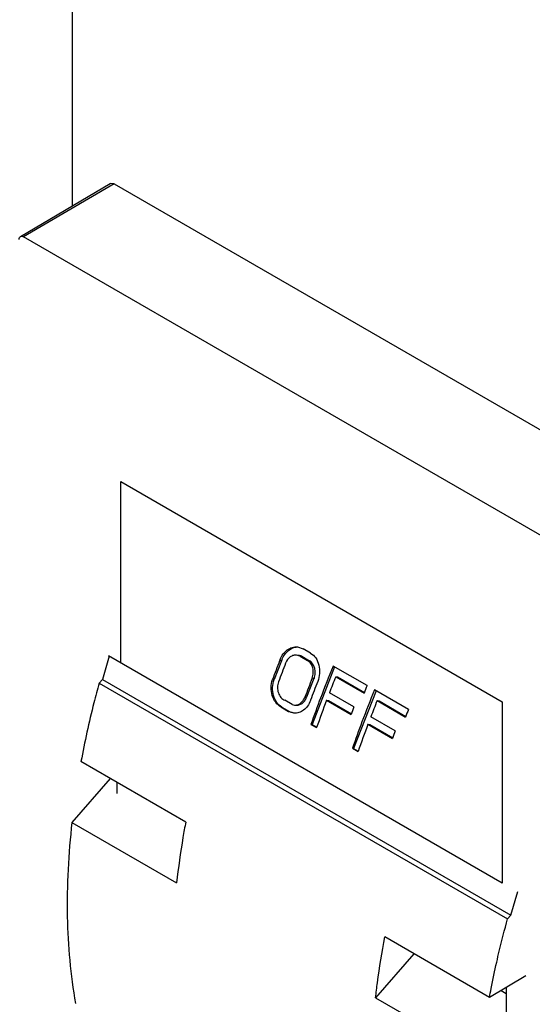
# Model space of a CAD drawing. Header units: millimetres. Extents: x 40 to 313, y 49 to 444.
# Tile 3 of 8: x 111 to 151, y 149 to 226. Entities that reach past the tile are written whole.
import ezdxf

# ---------------------------------------------------------------- set-up
doc = ezdxf.new("R2010")
doc.units = ezdxf.units.MM
doc.header["$LTSCALE"] = 32.082251
doc.layers.get('0').update_dxf_attribs({"linetype": 'CONTINUOUS'})

msp = doc.modelspace()

# ---------------------------------------------------------------- linework, layer by layer
at = {"color": 7, "linetype": 'Continuous'}
for p, q in [((115.203, 263.108), (115.203, 211.281)), ((111.162, 208.89), (118.189, 213.048)), ((118.491, 213.02), (111.42, 208.866)), ((118.491, 213.02), (118.189, 213.048)), ((118.491, 213.02), (163.527, 187.019)), ((156.456, 182.865), (111.42, 208.866)), ((119.015, 189.741), (148.833, 172.526)), ((119.015, 175.567), (119.015, 189.741)), ((132.822, 176.821), (133.256, 176.68)), ((133.843, 176.341), (133.256, 176.68)), ((118.115, 176.102), (117.571, 174.27)), ((148.833, 158.352), (118.06, 176.118)), ((131.578, 175.725), (131.004, 174.26)), ((131.578, 175.725), (131.429, 175.739)), ((133.023, 176.096), (132.757, 176.18)), ((133.169, 176.081), (132.903, 176.165)), ((133.023, 176.096), (133.61, 175.756)), ((133.169, 176.081), (133.023, 176.096)), ((133.169, 176.081), (133.756, 175.742)), ((133.61, 175.756), (133.756, 175.742)), ((135.727, 175.253), (133.961, 170.753)), ((138.262, 173.79), (135.611, 175.321)), ((117.571, 174.27), (117.317, 173.986)), ((117.317, 173.986), (149.243, 155.554)), ((117.571, 174.27), (149.497, 155.838)), ((130.873, 174.273), (131.004, 174.26)), ((134.113, 174.347), (133.538, 172.883)), ((134.113, 174.347), (133.963, 174.362)), ((135.812, 174.485), (138.025, 173.208)), ((135.812, 174.485), (135.958, 174.471)), ((135.958, 174.471), (138.055, 173.26)), ((137.232, 172.122), (135.316, 173.229)), ((138.966, 173.384), (137.2, 168.883)), ((141.501, 171.92), (138.849, 173.451)), ((132.421, 172.307), (131.834, 172.646)), ((133.406, 172.896), (133.538, 172.883)), ((133.847, 172.646), (133.84, 172.626)), ((135.093, 172.645), (137.01, 171.539)), ((135.093, 172.645), (135.236, 172.631)), ((135.236, 172.631), (137.039, 171.59)), ((139.05, 172.616), (141.264, 171.338)), ((139.05, 172.616), (139.196, 172.601)), ((139.196, 172.601), (141.294, 171.39)), ((148.833, 172.526), (148.833, 158.352)), ((131.606, 172.112), (131.524, 172.121)), ((131.524, 172.121), (132.112, 171.781)), ((131.606, 172.112), (132.193, 171.773)), ((132.112, 171.781), (132.193, 171.773)), ((132.54, 171.641), (132.112, 171.781)), ((132.421, 172.307), (132.578, 172.271)), ((140.471, 170.253), (138.555, 171.359)), ((133.879, 170.761), (133.961, 170.753)), ((133.879, 170.761), (134.318, 170.508)), ((133.961, 170.753), (134.335, 170.537)), ((138.332, 170.775), (138.474, 170.761)), ((138.332, 170.775), (140.248, 169.669)), ((138.474, 170.761), (140.278, 169.72)), ((137.118, 168.891), (137.2, 168.883)), ((137.118, 168.891), (137.556, 168.638)), ((137.2, 168.883), (137.573, 168.667)), ((124.087, 163.126), (115.902, 167.851)), ((118.171, 166.541), (115.192, 163.105)), ((118.725, 165.356), (118.725, 166.222)), ((115.192, 163.105), (123.376, 158.38)), ((149.497, 155.838), (150.048, 157.691)), ((149.243, 155.554), (149.497, 155.838)), ((147.828, 149.419), (139.643, 154.145)), ((141.913, 152.834), (138.933, 149.398)), ((150.681, 151.119), (147.828, 149.419)), ((149.123, 150.191), (149.123, 148.141)), ((138.933, 149.398), (147.118, 144.673)), ((148.737, 149.961), (149.123, 149.738))]:
    msp.add_line(p, q, dxfattribs=at)
for centre, radius, start, end in [((213.433, 143.854), 87.985, 158.75235, 159.77346), ((213.942, 143.573), 88.057, 158.70108, 159.72161), ((133.29, 175.13), 1.958, 158.68723, 161.88165), ((133.481, 175.096), 2.004, 158.58278, 161.70638), ((217.751, 141.514), 88.825, 157.62928, 159.36205), ((216.003, 142.382), 88.053, 158.70373, 159.72428), ((216.446, 142.127), 88.057, 158.70095, 159.72148), ((218.403, 141.174), 89.056, 158.03456, 158.90377), ((220.989, 139.644), 88.825, 157.62928, 159.36205), ((221.363, 139.597), 89.86, 157.63451, 158.03529), ((215.694, 142.285), 86.628, 159.35957, 160.80922), ((216.507, 141.896), 87.027, 159.3089, 160.80594), ((221.641, 139.305), 89.056, 158.03456, 158.90377), ((219.525, 140.376), 88.204, 158.90449, 159.31023), ((224.601, 137.727), 89.86, 157.63451, 158.03529), ((218.932, 140.415), 86.628, 159.35957, 160.80922), ((219.746, 140.026), 87.027, 159.3089, 160.80594), ((222.764, 138.506), 88.204, 158.90449, 159.31023)]:
    msp.add_arc(centre, radius, start, end, dxfattribs=at)
for points, knots in [([(111.058, 208.656), (111.058, 208.682), (111.064, 208.768), (111.109, 208.859), (111.162, 208.89)], [0, 0, 0, 0, 0.293558, 1, 1, 1, 1]), ([(111.162, 208.89), (111.197, 208.911), (111.292, 208.925), (111.378, 208.89), (111.42, 208.866)], [0, 0, 0, 0, 0.449747, 1, 1, 1, 1]), ([(131.466, 175.842), (131.525, 175.994), (131.678, 176.276), (132.006, 176.607), (132.399, 176.806), (132.686, 176.835), (132.822, 176.821)], [0, 0, 0, 0, 0.273203, 0.53046, 0.770943, 1, 1, 1, 1]), ([(131.615, 175.827), (131.67, 175.966), (131.807, 176.226), (132.095, 176.542), (132.441, 176.752), (132.699, 176.808), (132.824, 176.812)], [0, 0, 0, 0, 0.272635, 0.530271, 0.77139, 1, 1, 1, 1]), ([(133.843, 176.341), (134.002, 176.245), (134.288, 175.96), (134.526, 175.391), (134.578, 174.747), (134.483, 174.315), (134.404, 174.113)], [0, 0, 0, 0, 0.226073, 0.472912, 0.73537, 1, 1, 1, 1]), ([(132.757, 176.18), (132.671, 176.189), (132.49, 176.17), (132.149, 175.998), (131.971, 175.743), (131.899, 175.558)], [0, 0, 0, 0, 0.230003, 0.471501, 1, 1, 1, 1]), ([(133.971, 174.382), (134.02, 174.508), (134.078, 174.776), (134.042, 175.175), (133.89, 175.526), (133.71, 175.699), (133.61, 175.756)], [0, 0, 0, 0, 0.264797, 0.527417, 0.774271, 1, 1, 1, 1]), ([(134.121, 174.368), (134.17, 174.493), (134.228, 174.761), (134.191, 175.161), (134.037, 175.511), (133.856, 175.684), (133.756, 175.742)], [0, 0, 0, 0, 0.264493, 0.527005, 0.774141, 1, 1, 1, 1]), ([(117.317, 173.986), (117.176, 173.473), (116.641, 171.443), (116.188, 169.391), (115.902, 167.851)], [0, 0, 0, 0, 0.253714, 1, 1, 1, 1]), ([(131.524, 172.121), (131.367, 172.211), (131.081, 172.481), (130.821, 173.024), (130.736, 173.649), (130.806, 174.073), (130.873, 174.273)], [0, 0, 0, 0, 0.226341, 0.474512, 0.736821, 1, 1, 1, 1]), ([(131.606, 172.112), (131.45, 172.203), (131.167, 172.472), (130.919, 173.016), (130.851, 173.64), (130.932, 174.061), (131.004, 174.26)], [0, 0, 0, 0, 0.225867, 0.472603, 0.734859, 1, 1, 1, 1]), ([(131.343, 174.092), (131.292, 173.954), (131.239, 173.657), (131.305, 173.223), (131.502, 172.856), (131.719, 172.692), (131.834, 172.646)], [0, 0, 0, 0, 0.265783, 0.530139, 0.77716, 1, 1, 1, 1]), ([(133.84, 172.626), (133.784, 172.474), (133.64, 172.194), (133.329, 171.86), (132.95, 171.657), (132.672, 171.628), (132.54, 171.641)], [0, 0, 0, 0, 0.276857, 0.534311, 0.77253, 1, 1, 1, 1]), ([(132.578, 172.271), (132.662, 172.263), (132.839, 172.281), (133.081, 172.41), (133.279, 172.622), (133.371, 172.8), (133.406, 172.896)], [0, 0, 0, 0, 0.22798, 0.466397, 0.723816, 1, 1, 1, 1]), ([(132.684, 172.261), (132.77, 172.252), (132.95, 172.27), (133.198, 172.398), (133.404, 172.608), (133.5, 172.787), (133.538, 172.883)], [0, 0, 0, 0, 0.228493, 0.468117, 0.725669, 1, 1, 1, 1]), ([(132.544, 171.644), (132.452, 171.661), (132.331, 171.7), (132.221, 171.757), (132.193, 171.773)], [0, 0, 0, 0, 0.746831, 1, 1, 1, 1]), ([(115.192, 163.105), (114.917, 160.657), (114.662, 155.917), (115.076, 151.18), (115.47, 148.944)], [0, 0, 0, 0, 0.520401, 1, 1, 1, 1]), ([(124.087, 163.126), (124.012, 162.727), (123.733, 161.152), (123.51, 159.566), (123.376, 158.38)], [0, 0, 0, 0, 0.253611, 1, 1, 1, 1]), ([(148.399, 152.186), (148.462, 152.466), (148.724, 153.593), (149.012, 154.715), (149.243, 155.554)], [0, 0, 0, 0, 0.248051, 1, 1, 1, 1]), ([(138.933, 149.398), (138.977, 149.79), (139.17, 151.378), (139.423, 152.959), (139.643, 154.145)], [0, 0, 0, 0, 0.246358, 1, 1, 1, 1]), ([(147.828, 149.419), (147.871, 149.649), (148.047, 150.574), (148.242, 151.495), (148.399, 152.186)], [0, 0, 0, 0, 0.248167, 1, 1, 1, 1])]:
    msp.add_open_spline(points, degree=3, knots=knots, dxfattribs=at)
for points in [[(133.963, 174.362), (133.965, 174.369), (133.968, 174.376), (133.971, 174.383)], [(134.121, 174.368), (134.118, 174.361), (134.116, 174.354), (134.113, 174.348)]]:
    msp.add_open_spline(points, degree=3, dxfattribs=at)

doc.saveas('drawing.dxf')
